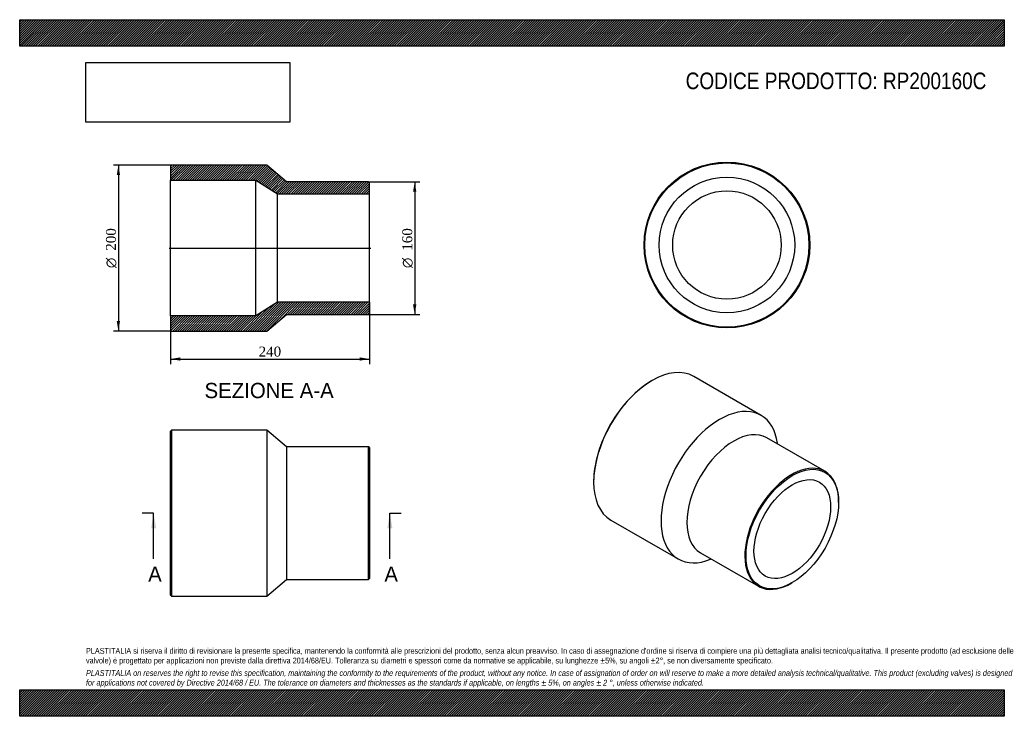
# Model space of a CAD drawing. Header units: millimetres. Extents: x 0 to 1188, y 0 to 840.
import ezdxf
from ezdxf.enums import TextEntityAlignment as Align
from ezdxf.lldxf.tags import DXFTag

# ---------------------------------------------------------------- set-up
doc = ezdxf.new("R2010")
doc.units = ezdxf.units.MM
doc.header["$LTSCALE"] = 4
for name, color, linetype in [('Default', 7, 'Continuous'), ('DV4_Default', 7, 'Continuous'), ('RP200160C', 7, 'Continuous')]:
    doc.layers.add(name, color=color, linetype=linetype)
doc.styles.add('SEACAD_Solid_Edge_ANSI', font='seans.ttf')
doc.styles.add('SEACAD_Solid_Edge_ANSI1_Symbols', font='semeca1.ttf')
doc.styles.add('SEACAD_Times_New_Roman', font='times.ttf')
tags = doc.linetypes.add('CENTER2', pattern=[28.575, 19.05, -3.175, 3.175, -3.175]).pattern_tags.tags
tags[10:11] = [DXFTag(74, 4), DXFTag(75, 0), DXFTag(340, '0'), DXFTag(46, 0.0), DXFTag(50, 0.0), DXFTag(44, 0.0), DXFTag(45, 0.0)]
tags[8:9] = [DXFTag(74, 4), DXFTag(75, 0), DXFTag(340, '0'), DXFTag(46, 0.0), DXFTag(50, 0.0), DXFTag(44, 0.0), DXFTag(45, 0.0)]
tags[6:7] = [DXFTag(74, 4), DXFTag(75, 0), DXFTag(340, '0'), DXFTag(46, 0.0), DXFTag(50, 0.0), DXFTag(44, 0.0), DXFTag(45, 0.0)]
tags[4:5] = [DXFTag(74, 4), DXFTag(75, 0), DXFTag(340, '0'), DXFTag(46, 0.0), DXFTag(50, 0.0), DXFTag(44, 0.0), DXFTag(45, 0.0)]
doc.dimstyles.new('ANSImm', dxfattribs={"dimtxt": 12, "dimasz": 12, "dimexe": 6, "dimexo": 0, "dimgap": 3, "dimtad": 1, "dimdsep": 46, "dimtxsty": 'SEACAD_Times_New_Roman', "dimblk1": '_SE_FILLED', "dimblk2": '_SE_FILLED', "dimsah": 1, "dimcen": 6, "dimazin": 0, "dimtfac": 0.85, "dimtdec": 3, "dimtofl": 0, "dimtmove": 0, "dimatfit": 3, "dimfxl": 1, "dimarcsym": 0})
picture_1 = doc.add_image_def('image1.jpg', size_in_pixel=(4302, 1260))

# ---------------------------------------------------------------- blocks, each defined once
blk = doc.blocks.new('SE')
at = {"layer": 'RP200160C', "color": 7, "linetype": 'Continuous'}
for p, q in [((183, 345), (182, 344)), ((183, 345), (183, 145)), ((298, 345), (183, 345)), ((298, 345), (298, 145)), ((322, 325), (298, 345)), ((182, 146), (182, 344)), ((322, 325), (322, 165)), ((421, 325), (322, 325)), ((421, 165), (421, 325)), ((422, 324), (421, 325)), ((422, 324), (422, 166)), ((298, 145), (322, 165)), ((322, 165), (421, 165)), ((421, 165), (422, 166)), ((182, 146), (183, 145)), ((183, 145), (298, 145))]:
    blk.add_line(p, q, dxfattribs=at)
blk = doc.blocks.new('SE1')
at = {"layer": 'RP200160C', "color": 7, "linetype": 'Continuous'}
for p, q in [((763.2, 404.9), (762.5, 404.5)), ((894.5, 362.9), (813.2, 409.9)), ((971.5, 295.4), (901.5, 335.8)), ((914.5, 328.3), (914.4, 329.3)), ((692.5, 283.3), (692.5, 282.5)), ((988, 258), (988, 258.8)), ((713.2, 236.7), (794.5, 189.7)), ((821.5, 197.3), (891.5, 156.8)), ((833.6, 189.4), (834.5, 189.7)), ((931.5, 160.8), (932.2, 161.2))]:
    blk.add_line(p, q, dxfattribs=at)
for centre, major_axis, start_param, end_param in [((763.2, 323.3), (-50, -86.6), 3.141593, 6.283185), ((762.5, 323.7), (49.5, 85.7), 0.785398, 2.356195), ((844.5, 276.3), (-50, -86.6), 2.511456, 6.283185), ((861.5, 266.5), (-40, -69.3), 3.141593, 6.283185), ((931.5, 226.1), (40, 69.3), 0, 3.926991), ((931.5, 226.1), (40, 69.3), 5.497787, 6.283185), ((844.5, 276.3), (-50, -86.6), 0, 0.630137)]:
    blk.add_ellipse(centre, major_axis=major_axis, ratio=0.57735, start_param=start_param, end_param=end_param, dxfattribs=at)
for major_axis in [(-39.5, -68.4), (-32.7, -56.6)]:
    blk.add_ellipse((932.2, 225.7), major_axis=major_axis, ratio=0.57735, dxfattribs=at)
blk = doc.blocks.new('SE2')
at = {"layer": 'RP200160C', "color": 7, "linetype": 'Continuous'}
for radius in [100, 99, 81.8, 65.4]:
    blk.add_circle((853.3, 568.3), radius, dxfattribs=at)
blk = doc.blocks.new('SE4')
at = {"color": 7, "linetype": 'Continuous', "style": 'SEACAD_Solid_Edge_ANSI'}
blk.add_text('A', height=18.4, dxfattribs=at).set_placement((155, 180.6), align=Align.TOP_LEFT)
blk = doc.blocks.new('SE5')
at = {"color": 7, "linetype": 'Continuous', "style": 'SEACAD_Solid_Edge_ANSI'}
blk.add_text('A', height=18.4, dxfattribs=at).set_placement((440, 180.6), align=Align.TOP_LEFT)
blk = doc.blocks.new('SEANNOT_GROUP')
at = {"linetype": 'Continuous'}
blk.add_hatch(color=7, dxfattribs=at).paths.add_polyline_path([(164.7, 226.6), (161.6, 245), (158.6, 226.6)])
at = {"color": 7, "linetype": 'Continuous'}
blk.add_lwpolyline([(161.6, 189.8), (161.6, 245)], dxfattribs=at)
blk = doc.blocks.new('SEANNOT_GROUP1')
at = {"linetype": 'Continuous'}
blk.add_hatch(color=7, dxfattribs=at).paths.add_polyline_path([(449.7, 226.6), (446.6, 245), (443.6, 226.6)])
at = {"color": 7, "linetype": 'Continuous'}
blk.add_lwpolyline([(446.6, 189.8), (446.6, 245)], dxfattribs=at)
blk = doc.blocks.new('SE3')
at = {"layer": 'Default', "color": 7, "linetype": 'CENTER2'}
for p, q in [((161.6, 245), (147.8, 245)), ((446.6, 245), (460.4, 245))]:
    blk.add_line(p, q, dxfattribs=at)
at = {"layer": 'Default', "color": 7, "linetype": 'CENTER2', "const_width": 0.0001}
blk.add_lwpolyline([(161.6, 245), (446.6, 245)], dxfattribs=at)
at = {"layer": 'Default'}
for name in ['SEANNOT_GROUP', 'SEANNOT_GROUP1', 'SE4', 'SE5']:
    blk.add_blockref(name, (0, 0), dxfattribs=at)
blk = doc.blocks.new('SE6')
at = {"layer": 'RP200160C', "linetype": 'Continuous'}
h = blk.add_hatch(dxfattribs=at)
h.set_pattern_fill('LINE', scale=0.62992, angle=45, style=0)
h.paths.add_polyline_path([(322, 644.6), (298, 664.6), (183, 664.6), (182, 663.6), (182, 646.4), (285, 646.4), (311, 630), (422, 630), (422, 643.6), (421, 644.6)])
h = blk.add_hatch(dxfattribs=at)
h.set_pattern_fill('LINE', scale=0.62992, angle=45, style=0)
h.paths.add_polyline_path([(298, 464.6), (322, 484.6), (421, 484.6), (422, 485.6), (422, 499.2), (311, 499.2), (285, 482.8), (182, 482.8), (182, 465.6), (183, 464.6)])
at = {"layer": 'DV4_Default', "color": 7, "linetype": 'CENTER2'}
blk.add_line((180.2, 564.6), (423.7, 564.6), dxfattribs=at)
at = {"layer": 'RP200160C', "color": 7, "linetype": 'Continuous'}
for p, q in [((182, 663.6), (183, 664.6)), ((182, 663.6), (182, 646.4)), ((298, 664.6), (183, 664.6)), ((322, 644.6), (298, 664.6)), ((182, 482.8), (182, 646.4)), ((182, 646.4), (285, 646.4)), ((285, 482.8), (285, 646.4)), ((285, 646.4), (311, 630)), ((421, 644.6), (322, 644.6)), ((421, 644.6), (422, 643.6)), ((422, 630), (422, 643.6)), ((311, 499.2), (311, 630)), ((311, 630), (422, 630)), ((422, 499.2), (422, 630)), ((311, 499.2), (285, 482.8)), ((422, 499.2), (311, 499.2)), ((422, 485.6), (422, 499.2)), ((285, 482.8), (182, 482.8)), ((182, 482.8), (182, 465.6)), ((298, 464.6), (322, 484.6)), ((322, 484.6), (421, 484.6)), ((422, 485.6), (421, 484.6)), ((183, 464.6), (182, 465.6)), ((183, 464.6), (298, 464.6))]:
    blk.add_line(p, q, dxfattribs=at)
blk = doc.blocks.new('DMBLK209')
at = {"layer": 'Default', "linetype": 'Continuous'}
for points in [[(194, 428.8), (194, 432.8), (182, 430.8)], [(410, 428.8), (422, 430.8), (410, 432.8)]]:
    blk.add_hatch(color=7, dxfattribs=at).paths.add_polyline_path(points)
at = {"layer": 'Default', "color": 7, "linetype": 'Continuous'}
for p, q in [((422, 499.2), (422, 424.8)), ((182, 482.8), (182, 424.8)), ((182, 430.8), (422, 430.8))]:
    blk.add_line(p, q, dxfattribs=at)
at = {"layer": 'Default', "color": 7, "linetype": 'Continuous', "style": 'SEACAD_Times_New_Roman'}
blk.add_text('240', height=12, dxfattribs=at).set_placement((288.3, 445.8), align=Align.TOP_LEFT)
blk = doc.blocks.new('_SE_FILLED')
at = {"color": 0}
blk.add_line((0, 0), (-1, 0), dxfattribs=at)
blk.add_solid([(0, 0), (-1, -0.1665), (-1, 0.1665), (0, 0)], dxfattribs=at)
blk = doc.blocks.new('GDimGGroup')
at = {"layer": 'Default', "linetype": 'Continuous'}
for points in [[(478.6, 632.6), (476.6, 644.6), (474.6, 632.6)], [(478.6, 496.6), (474.6, 496.6), (476.6, 484.6)]]:
    blk.add_hatch(color=7, dxfattribs=at).paths.add_polyline_path(points)
at = {"layer": 'Default', "color": 7, "linetype": 'Continuous'}
for p, q in [((421, 644.6), (482.6, 644.6)), ((476.6, 644.6), (476.6, 484.6)), ((421, 484.6), (482.6, 484.6))]:
    blk.add_line(p, q, dxfattribs=at)
for s, style, p in [('160', 'SEACAD_Times_New_Roman', (461.6, 561.4)), ('O', 'SEACAD_Solid_Edge_ANSI1_Symbols', (461.6, 540.5))]:
    blk.add_text(s, height=12, rotation=90, dxfattribs=dict(at, style=style)).set_placement(p, align=Align.TOP_LEFT)
blk = doc.blocks.new('GDimGGroup1')
at = {"layer": 'Default', "linetype": 'Continuous'}
for points in [[(117.1, 652.6), (121.1, 652.6), (119.1, 664.6)], [(117.1, 476.6), (119.1, 464.6), (121.1, 476.6)]]:
    blk.add_hatch(color=7, dxfattribs=at).paths.add_polyline_path(points)
at = {"layer": 'Default', "color": 7, "linetype": 'Continuous'}
for p, q in [((183, 664.6), (113.1, 664.6)), ((119.1, 664.6), (119.1, 464.6)), ((183, 464.6), (113.1, 464.6))]:
    blk.add_line(p, q, dxfattribs=at)
for s, style, p in [('200', 'SEACAD_Times_New_Roman', (104.1, 561.4)), ('O', 'SEACAD_Solid_Edge_ANSI1_Symbols', (104.1, 540.5))]:
    blk.add_text(s, height=12, rotation=90, dxfattribs=dict(at, style=style)).set_placement(p, align=Align.TOP_LEFT)

msp = doc.modelspace()

# ---------------------------------------------------------------- hatches: boundary and pattern name
at = {"layer": 'Default', "linetype": 'Continuous'}
h = msp.add_hatch(dxfattribs=at)
h.set_pattern_fill('LINE', scale=0.629921, angle=45, style=0)
h.paths.add_polyline_path([(1188, 808), (1188, 840), (0, 840), (0, 808)])
for points in [[(1188, 808), (1188, 840), (0, 840), (0, 808)], [(1188, 0), (1188, 32), (0, 32), (0, 0)]]:
    msp.add_hatch(color=7, dxfattribs=at).paths.add_polyline_path(points)
h = msp.add_hatch(dxfattribs=at)
h.set_pattern_fill('LINE', scale=0.629921, angle=45, style=0)
h.paths.add_polyline_path([(1188, 0), (1188, 32), (0, 32), (0, 0)])

# ---------------------------------------------------------------- linework, layer by layer
at = {"layer": 'Default', "color": 7, "linetype": 'Continuous'}
for p, q in [((0, 840), (1188, 840)), ((0, 808), (0, 840)), ((1188, 840), (1188, 808)), ((1188, 808), (0, 808)), ((0, 32), (1188, 32)), ((0, 0), (0, 32)), ((1188, 32), (1188, 0)), ((1188, 0), (0, 0))]:
    msp.add_line(p, q, dxfattribs=at)

# ---------------------------------------------------------------- block references
at = {"layer": 'Default'}
for name in ['SE2', 'GDimGGroup1', 'SE6', 'GDimGGroup', 'SE1', 'SE', 'SE3']:
    msp.add_blockref(name, (0, 0), dxfattribs=at)

# ---------------------------------------------------------------- texts
at = {"layer": 'Default', "color": 7, "linetype": 'Continuous', "style": 'SEACAD_Solid_Edge_ANSI'}
msp.add_text('SEZIONE A-A', height=18.4, dxfattribs=at).set_placement((223.019, 402.06), align=Align.TOP_LEFT)
at = {"layer": 'Default', "attachment_point": 1}
for s, insert, char_height, width in [('{\\fArial Narrow|b0||i0||c0|p34;\\C7;\\H20.;\\W1.;CODICE PRODOTTO: RP200160C}', (803.555, 776.254), 20, 364.05913), ("{\\fArial Narrow|b0||i0||c0|p34;\\C7;\\H7.;\\W1.;PLASTITALIA si riserva il diritto di revisionare la presente specifica, mantenendo la conformità alle prescrizioni del prodotto, senza alcun preavviso. In caso di assegnazione d'ordine si riserva di compiere una più dettagliata analisi tecnico/qualitativa. Il presente prodotto (ad esclusione delle \\P}{\\fArial Narrow|b0||i0||c0|p34;\\C7;\\H7.;\\W1.;valvole) è progettato per applicazioni non previste dalla direttiva 2014/68/EU. Tolleranza su diametri e spessori come da normative se applicabile, su lunghezze ±5%, su angoli ±2°, se non diversamente specificato.\\P}{\\fArial Narrow|b0||i0||c0|p34;\\C7;\\H2.;\\W1.;   \\P}{\\fArial Narrow|b0||i1||c0|p34;\\C7;\\H7.;\\W1.;PLASTITALIA on reserves the right to revise this specification, maintaining the conformity to the requirements of the product, without any notice. In case of assignation of order on will reserve to make a more detailed analysis technical/qualitative. This product (excluding valves) is designed \\P}{\\fArial Narrow|b0||i1||c0|p34;\\C7;\\H7.;\\W1.;for applications not covered by Directive 2014/68 / EU. The tolerance on diameters and thicknesses as the standards if applicable, on lengths ± 5%, on angles ± 2 °, unless otherwise indicated.\\P}", (80, 82.409), 7, 1028)]:
    msp.add_mtext(s, dxfattribs=dict(at, insert=insert, char_height=char_height, width=width))

# ---------------------------------------------------------------- dimensions: what is measured, and where the dimension line sits
at = {"layer": 'Default', "color": 7, "linetype": 'Continuous'}
dim = msp.add_linear_dim(base=(421.976, 430.786), p1=(181.976, 482.81), p2=(421.976, 499.21), text='\\A1;<>', dimstyle='ANSImm', dxfattribs=at)
dim.commit()
dim.dimension.update_dxf_attribs({"geometry": 'DMBLK209', "text_midpoint": (301.976, 430.786), "dimtype": 160})

# ---------------------------------------------------------------- pictures from other files: only their frames are drawn
image = msp.add_image(picture_1, insert=(80, 716.413), size_in_units=(245.829, 72))
image.dxf.flags = 7

doc.saveas('drawing.dxf')
